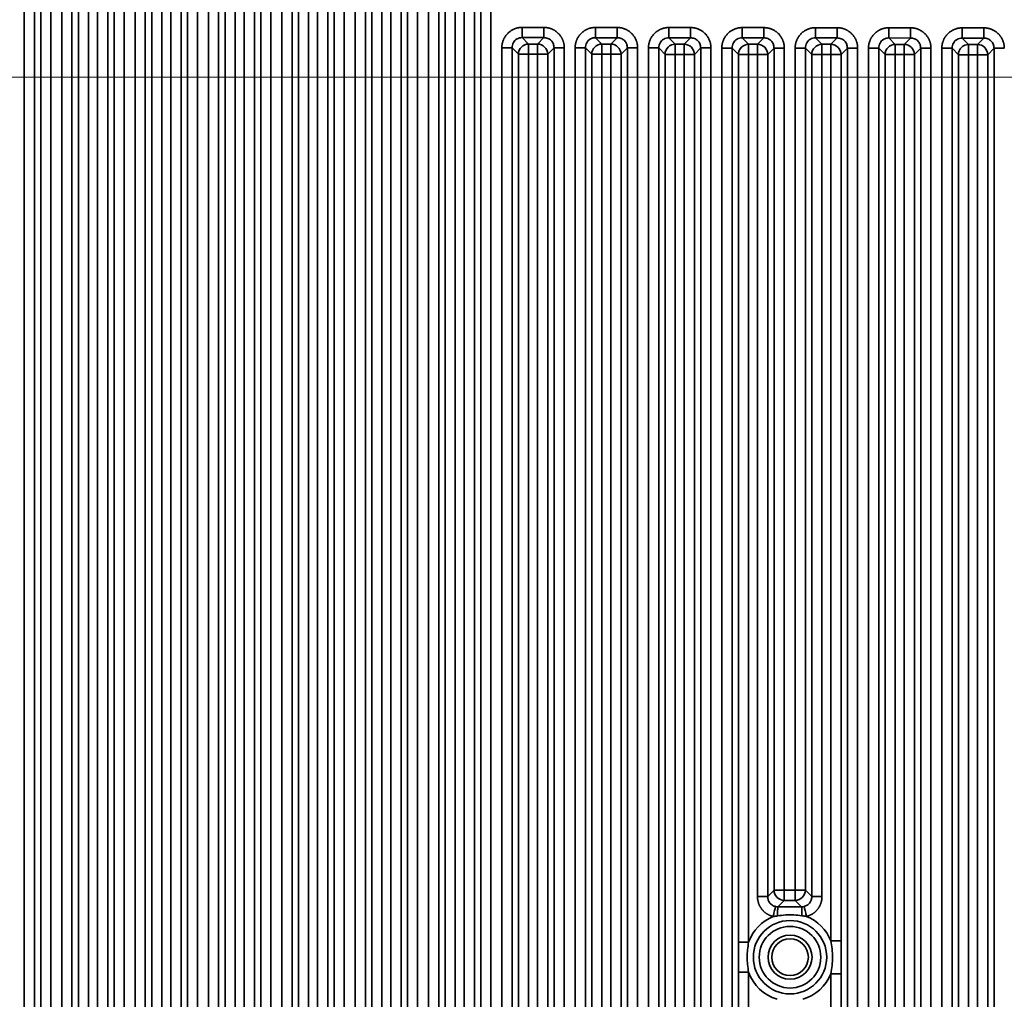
# Model space of a CAD drawing. Header units: millimetres. Extents: x 31 to 1647, y 187 to 975.
# Tile 92 of 151: x 1266 to 1333, y 567 to 634. Entities that reach past the tile are written whole.
import ezdxf

# ---------------------------------------------------------------- set-up
doc = ezdxf.new("R2010")
doc.units = ezdxf.units.MM
doc.layers.add('1', color=7, linetype='Continuous', true_color=0xffffff)
doc.styles.add('kanji2', font='simplex.shx', dxfattribs={"bigfont": 'bigfont.shx'})
doc.dimstyles.get("Standard").update_dxf_attribs({"dimtxt": 0.18, "dimasz": 0.18, "dimexe": 0.18, "dimexo": 0.0625, "dimgap": 0.09, "dimtad": 0, "dimtih": 1, "dimtoh": 1, "dimdec": 4, "dimzin": 0, "dimdsep": 46, "dimtxsty": 'Standard', "dimcen": 0.09, "dimadec": 0, "dimazin": 0, "dimtfac": 1, "dimtdec": 4, "dimtofl": 0, "dimtmove": 0, "dimatfit": 3, "dimfxl": 1, "dimtolj": 1, "dimtzin": 0, "dimarcsym": 0})

# ---------------------------------------------------------------- blocks, each defined once
blk = doc.blocks.new('_U5')
at = {"layer": '1', "color": 146, "lineweight": 13}
for p, q in [((1501.572678, 629.784801), (982.792589, 629.784801)), ((984.792589, 629.784801), (983.988741, 626.784798)), ((984.792589, 489.784801), (984.792589, 629.784801)), ((984.792589, 629.784801), (985.596437, 626.784804)), ((984.792589, 489.784801), (983.988741, 492.784798)), ((984.792589, 489.784801), (985.596437, 492.784804)), ((1501.572678, 489.784801), (982.792589, 489.784801))]:
    blk.add_line(p, q, dxfattribs=at)
at = {"layer": '1', "color": 146, "linetype": 'Continuous', "lineweight": 13, "insert": (985.320097, 556.057592), "char_height": 3, "attachment_point": 7, "rotation": 90, "line_spacing_factor": 0.63253, "style": 'kanji2'}
blk.add_mtext('\\W0.8720;140', dxfattribs=at)
blk = doc.blocks.new('_Open')
at = {"color": 0, "linetype": 'ByBlock', "lineweight": -2}
for p, q in [((-1, 0.166667), (0, 0)), ((-1, -0.166667), (0, 0)), ((0, 0), (-1, 0))]:
    blk.add_line(p, q, dxfattribs=at)
blk = doc.blocks.new('_U13')
at = {"layer": '1', "color": 146, "lineweight": 13}
for p, q in [((1160.14034, 489.863674), (1160.14034, 794.404317)), ((1501.572678, 489.784801), (1501.572678, 794.404317)), ((1160.14034, 792.404317), (1163.140337, 793.208165)), ((1501.572678, 792.404317), (1498.572675, 793.208165)), ((1160.14034, 792.404317), (1501.572678, 792.404317)), ((1160.14034, 792.404317), (1163.140342, 791.600469)), ((1501.572678, 792.404317), (1498.572681, 791.600469))]:
    blk.add_line(p, q, dxfattribs=at)
at = {"layer": '1', "color": 146, "linetype": 'Continuous', "lineweight": 13, "insert": (1324.478493, 792.170809), "char_height": 3, "attachment_point": 7, "line_spacing_factor": 0.63253, "style": 'kanji2'}
blk.add_mtext('\\W0.9183;341.4', dxfattribs=at)
blk = doc.blocks.new('_U14')
at = {"layer": '1', "color": 146, "lineweight": 13}
for p, q in [((1042.396509, 415.784238), (1042.396509, 818.404317)), ((1619.316509, 415.784238), (1619.316509, 818.404317)), ((1042.396509, 816.404317), (1045.396506, 817.208165)), ((1619.316509, 816.404317), (1616.316506, 817.208165)), ((1042.396509, 816.404317), (1619.316509, 816.404317)), ((1042.396509, 816.404317), (1045.396512, 815.600469)), ((1619.316509, 816.404317), (1616.316512, 815.600469))]:
    blk.add_line(p, q, dxfattribs=at)
at = {"layer": '1', "color": 146, "linetype": 'Continuous', "lineweight": 13, "insert": (1324.478493, 816.170809), "char_height": 3, "attachment_point": 7, "line_spacing_factor": 0.63253, "style": 'kanji2'}
blk.add_mtext('\\W0.9303;576.9', dxfattribs=at)
blk = doc.blocks.new('_U28')
at = {"layer": '1', "color": 146, "lineweight": 13}
for p, q in [((1619.316509, 703.864238), (966.892589, 703.864238)), ((968.892589, 703.864238), (968.088741, 700.864235)), ((968.892589, 703.864238), (968.892589, 415.784238)), ((968.892589, 703.864238), (969.696437, 700.864241)), ((968.892589, 415.784238), (968.088741, 418.784235)), ((968.892589, 415.784238), (969.696437, 418.784241)), ((1619.316509, 415.784238), (966.892589, 415.784238))]:
    blk.add_line(p, q, dxfattribs=at)
at = {"layer": '1', "color": 146, "linetype": 'Continuous', "lineweight": 13, "insert": (969.420097, 553.422222), "char_height": 3, "attachment_point": 7, "rotation": 90, "line_spacing_factor": 0.63253, "style": 'kanji2'}
blk.add_mtext('\\W0.9631;288.1', dxfattribs=at)

msp = doc.modelspace()

# ---------------------------------------------------------------- linework, layer by layer
at = {"layer": '1', "color": 18, "linetype": 'Continuous', "lineweight": 35}
for p, q in [((1266.1587, 447.0221), (1266.1587, 725.1014)), ((1266.8548, 725.1014), (1266.8548, 447.0221)), ((1267.2906, 446.5863), (1267.2906, 725.5372)), ((1267.9868, 725.5372), (1267.9868, 446.5863)), ((1268.7262, 446.5863), (1268.7262, 725.5372)), ((1269.4224, 725.5372), (1269.4224, 446.5863)), ((1269.8582, 447.0221), (1269.8582, 725.1014)), ((1270.5544, 725.1014), (1270.5544, 447.0221)), ((1271.1587, 447.0221), (1271.1587, 725.1014)), ((1271.8548, 725.1014), (1271.8548, 447.0221)), ((1272.2906, 446.5863), (1272.2906, 725.5372)), ((1272.9868, 725.5372), (1272.9868, 446.5863)), ((1273.7262, 446.5863), (1273.7262, 688.6622)), ((1274.4224, 688.6622), (1274.4224, 446.5863)), ((1274.8582, 447.0221), (1274.8582, 688.2264)), ((1275.5544, 688.2264), (1275.5544, 447.0221)), ((1276.1587, 447.0221), (1276.1587, 688.2264)), ((1276.8548, 688.2264), (1276.8548, 447.0221)), ((1277.2906, 446.5863), (1277.2906, 688.6622)), ((1277.9868, 688.6622), (1277.9868, 446.5863)), ((1278.7262, 446.5863), (1278.7262, 688.6622)), ((1279.4224, 688.6622), (1279.4224, 446.5863)), ((1279.8582, 447.0221), (1279.8582, 688.2264)), ((1280.5544, 688.2264), (1280.5544, 447.0221)), ((1281.1587, 447.0221), (1281.1587, 688.2264)), ((1281.8548, 688.2264), (1281.8548, 447.0221)), ((1282.2906, 446.5863), (1282.2906, 688.6622)), ((1282.9868, 688.6622), (1282.9868, 446.5863)), ((1283.7262, 446.5863), (1283.7262, 688.6622)), ((1284.4224, 688.6622), (1284.4224, 446.5863)), ((1284.8582, 447.0221), (1284.8582, 688.2264)), ((1285.5544, 688.2264), (1285.5544, 447.0221)), ((1286.1587, 447.0221), (1286.1587, 688.2264)), ((1286.8548, 688.2264), (1286.8548, 447.0221)), ((1287.2906, 446.5863), (1287.2906, 688.6622)), ((1287.9868, 688.6622), (1287.9868, 446.5863)), ((1288.7262, 446.5863), (1288.7262, 688.6622)), ((1289.4224, 688.6622), (1289.4224, 446.5863)), ((1289.8582, 447.0221), (1289.8582, 688.2264)), ((1290.5544, 688.2264), (1290.5544, 447.0221)), ((1291.1587, 447.0221), (1291.1587, 688.2264)), ((1291.8548, 688.2264), (1291.8548, 447.0221)), ((1292.2906, 446.5863), (1292.2906, 688.6622)), ((1292.9868, 688.6622), (1292.9868, 446.5863)), ((1293.7262, 446.5863), (1293.7262, 688.6622)), ((1294.4224, 688.6622), (1294.4224, 446.5863)), ((1294.8582, 447.0221), (1294.8582, 688.2264)), ((1295.5544, 688.2264), (1295.5544, 447.0221)), ((1296.1587, 447.0221), (1296.1587, 688.2264)), ((1296.8548, 688.2264), (1296.8548, 447.0221)), ((1297.2906, 446.5863), (1297.2906, 688.6622)), ((1297.9868, 688.6622), (1297.9868, 446.5863)), ((1300.12, 633.1865), (1301.5959, 633.185)), ((1305.12, 633.1813), (1306.5959, 633.1798)), ((1310.12, 633.1761), (1311.5959, 633.1746)), ((1315.12, 633.1709), (1316.5959, 633.1694)), ((1320.12, 633.1657), (1321.5959, 633.1642)), ((1325.12, 633.1605), (1326.5959, 633.159)), ((1330.12, 633.1553), (1331.5959, 633.1538)), ((1300.1193, 632.4904), (1300.5551, 632.0541)), ((1301.5952, 632.4888), (1300.1193, 632.4904)), ((1301.1594, 632.0535), (1301.5952, 632.4888)), ((1305.1193, 632.4852), (1305.5551, 632.0489)), ((1306.5952, 632.4836), (1305.1193, 632.4852)), ((1306.1594, 632.0483), (1306.5952, 632.4836)), ((1310.1193, 632.48), (1310.5551, 632.0437)), ((1311.5952, 632.4784), (1310.1193, 632.48)), ((1311.1594, 632.0431), (1311.5952, 632.4784)), ((1315.1193, 632.4748), (1315.5551, 632.0385)), ((1316.5952, 632.4732), (1315.1193, 632.4748)), ((1316.1594, 632.0379), (1316.5952, 632.4732)), ((1320.1193, 632.4696), (1320.5551, 632.0333)), ((1321.5952, 632.468), (1320.1193, 632.4696)), ((1321.1594, 632.0327), (1321.5952, 632.468)), ((1325.1193, 632.4644), (1325.5551, 632.0281)), ((1326.5952, 632.4628), (1325.1193, 632.4644)), ((1326.1594, 632.0275), (1326.5952, 632.4628)), ((1330.1193, 632.4592), (1330.5551, 632.0229)), ((1331.5952, 632.4576), (1330.1193, 632.4592)), ((1331.1594, 632.0223), (1331.5952, 632.4576)), ((1298.7262, 446.5863), (1298.7262, 631.7942)), ((1299.8582, 631.3579), (1299.4224, 631.7942)), ((1299.4224, 631.7942), (1299.4224, 446.5863)), ((1300.5551, 632.0541), (1300.5544, 631.3579)), ((1300.5551, 632.0541), (1301.1594, 632.0535)), ((1301.1594, 632.0535), (1301.1587, 631.3573)), ((1302.2906, 631.7927), (1301.8548, 631.3573)), ((1302.2906, 446.5863), (1302.2906, 631.7927)), ((1302.9868, 631.7927), (1302.9868, 446.5863)), ((1303.7262, 446.5863), (1303.7262, 631.789)), ((1304.8582, 631.3527), (1304.4224, 631.789)), ((1304.4224, 631.789), (1304.4224, 446.5863)), ((1305.5551, 632.0489), (1305.5544, 631.3527)), ((1305.5551, 632.0489), (1306.1594, 632.0483)), ((1306.1594, 632.0483), (1306.1587, 631.3521)), ((1307.2906, 631.7875), (1306.8548, 631.3521)), ((1307.2906, 446.5863), (1307.2906, 631.7875)), ((1307.9868, 631.7875), (1307.9868, 446.5863)), ((1308.7262, 446.5863), (1308.7262, 631.7838)), ((1309.8582, 631.3475), (1309.4224, 631.7838)), ((1309.4224, 631.7838), (1309.4224, 446.5863)), ((1310.5551, 632.0437), (1310.5544, 631.3475)), ((1310.5551, 632.0437), (1311.1594, 632.0431)), ((1311.1594, 632.0431), (1311.1587, 631.3469)), ((1312.2906, 631.7823), (1311.8548, 631.3469)), ((1312.2906, 446.5863), (1312.2906, 631.7823)), ((1312.9868, 631.7823), (1312.9868, 446.5863)), ((1313.7262, 446.5863), (1313.7262, 631.7786)), ((1314.8582, 631.3423), (1314.4224, 631.7786)), ((1314.4224, 631.7786), (1314.4224, 446.5863)), ((1315.5544, 631.3423), (1315.5551, 632.0385)), ((1315.5551, 632.0385), (1316.1594, 632.0379)), ((1316.1587, 631.3417), (1316.1594, 632.0379)), ((1317.2906, 631.7771), (1316.8548, 631.3417)), ((1317.2906, 574.3895), (1317.2906, 631.7771)), ((1317.9868, 631.7771), (1317.9868, 574.3895)), ((1318.7262, 574.3895), (1318.7262, 631.7734)), ((1319.8582, 631.3371), (1319.4224, 631.7734)), ((1319.4224, 631.7734), (1319.4224, 574.3895)), ((1320.5551, 632.0333), (1320.5544, 631.3371)), ((1320.5551, 632.0333), (1321.1594, 632.0327)), ((1321.1594, 632.0327), (1321.1587, 631.3365)), ((1322.2906, 631.7719), (1321.8548, 631.3365)), ((1322.2906, 446.5863), (1322.2906, 631.7719)), ((1322.9868, 631.7719), (1322.9868, 446.5863)), ((1323.7262, 446.5863), (1323.7262, 631.7682)), ((1324.8582, 631.3319), (1324.4224, 631.7682)), ((1324.4224, 631.7682), (1324.4224, 446.5863)), ((1325.5551, 632.0281), (1325.5544, 631.3319)), ((1325.5551, 632.0281), (1326.1594, 632.0275)), ((1326.1594, 632.0275), (1326.1587, 631.3313)), ((1327.2906, 631.7667), (1326.8548, 631.3313)), ((1327.2906, 446.5863), (1327.2906, 631.7667)), ((1327.9868, 631.7667), (1327.9868, 446.5863)), ((1328.7262, 446.5863), (1328.7262, 631.763)), ((1329.8582, 631.3267), (1329.4224, 631.763)), ((1329.4224, 631.763), (1329.4224, 446.5863)), ((1330.5551, 632.0229), (1330.5544, 631.3267)), ((1330.5551, 632.0229), (1331.1594, 632.0223)), ((1331.1594, 632.0223), (1331.1587, 631.3261)), ((1332.2906, 631.7615), (1331.8548, 631.3261)), ((1332.2906, 446.5863), (1332.2906, 631.7615)), ((1300.5544, 631.3579), (1299.8582, 631.3579)), ((1299.8582, 447.0221), (1299.8582, 631.3579)), ((1300.5544, 631.3579), (1300.5544, 447.0221)), ((1301.1587, 631.3573), (1300.5544, 631.3579)), ((1301.1587, 447.0221), (1301.1587, 631.3573)), ((1301.8548, 631.3573), (1301.1587, 631.3573)), ((1301.8548, 631.3573), (1301.8548, 447.0221)), ((1305.5544, 631.3527), (1304.8582, 631.3527)), ((1304.8582, 447.0221), (1304.8582, 631.3527)), ((1305.5544, 631.3527), (1305.5544, 447.0221)), ((1306.1587, 631.3521), (1305.5544, 631.3527)), ((1306.1587, 447.0221), (1306.1587, 631.3521)), ((1306.8548, 631.3521), (1306.1587, 631.3521)), ((1306.8548, 631.3521), (1306.8548, 447.0221)), ((1310.5544, 631.3475), (1309.8582, 631.3475)), ((1309.8582, 447.0221), (1309.8582, 631.3475)), ((1310.5544, 631.3475), (1310.5544, 447.0221)), ((1311.1587, 631.3469), (1310.5544, 631.3475)), ((1311.8548, 631.3469), (1311.1587, 631.3469)), ((1311.1587, 447.0221), (1311.1587, 631.3469)), ((1311.8548, 631.3469), (1311.8548, 447.0221)), ((1315.5544, 631.3423), (1314.8582, 631.3423)), ((1314.8582, 570.8418), (1314.8582, 631.3423)), ((1316.1587, 631.3417), (1315.5544, 631.3423)), ((1315.5544, 631.3423), (1315.5544, 570.8418)), ((1316.1587, 631.3417), (1316.8548, 631.3417)), ((1316.1587, 573.9537), (1316.1587, 631.3417)), ((1316.8548, 631.3417), (1316.8548, 573.9537)), ((1319.8582, 631.3371), (1320.5544, 631.3371)), ((1319.8582, 573.9537), (1319.8582, 631.3371)), ((1321.1587, 631.3365), (1320.5544, 631.3371)), ((1320.5544, 631.3371), (1320.5544, 573.9537)), ((1321.8548, 631.3365), (1321.1587, 631.3365)), ((1321.1587, 570.9466), (1321.1587, 631.3365)), ((1321.8548, 631.3365), (1321.8548, 570.9466)), ((1325.5544, 631.3319), (1324.8582, 631.3319)), ((1324.8582, 447.0221), (1324.8582, 631.3319)), ((1325.5544, 631.3319), (1325.5544, 447.0221)), ((1326.1587, 631.3313), (1325.5544, 631.3319)), ((1326.8548, 631.3313), (1326.1587, 631.3313)), ((1326.1587, 447.0221), (1326.1587, 631.3313)), ((1326.8548, 631.3313), (1326.8548, 447.0221)), ((1330.5544, 631.3267), (1329.8582, 631.3267)), ((1329.8582, 447.0221), (1329.8582, 631.3267)), ((1330.5544, 631.3267), (1330.5544, 447.0221)), ((1331.1587, 631.3261), (1330.5544, 631.3267)), ((1331.1587, 447.0221), (1331.1587, 631.3261)), ((1331.8548, 631.3261), (1331.1587, 631.3261)), ((1331.8548, 631.3261), (1331.8548, 447.0221)), ((1316.8548, 573.9537), (1317.2906, 574.3895)), ((1317.9868, 574.3895), (1317.2906, 574.3895)), ((1317.9868, 574.3895), (1317.9868, 573.6934)), ((1317.9868, 574.3895), (1318.7262, 574.3895)), ((1318.7262, 573.6934), (1318.7262, 574.3895)), ((1319.4224, 574.3895), (1318.7262, 574.3895)), ((1319.4224, 574.3895), (1319.8582, 573.9537)), ((1317.9868, 573.6934), (1317.5501, 573.2567)), ((1318.7262, 573.6934), (1317.9868, 573.6934)), ((1319.1631, 573.2565), (1318.7262, 573.6934)), ((1314.8582, 447.0221), (1314.8582, 568.8067)), ((1315.5544, 568.8067), (1315.5544, 447.0221)), ((1321.1587, 447.0221), (1321.1587, 568.7019)), ((1321.8548, 568.7019), (1321.8548, 447.0221))]:
    msp.add_line(p, q, dxfattribs=at)
for radius in [2.5, 2.1, 1.5, 1.25]:
    msp.add_circle((1318.3765, 569.8242), radius, dxfattribs=at)
for start, end in [(112.402033, 160.172504), (21.96925, 67.904912), (199.827496, 252.952735), (286.933703, 338.03075)]:
    msp.add_arc((1318.3765, 569.8242), 3, start, end, dxfattribs=at)
for centre, major_axis, ratio, start_param, end_param in [((1300.5544, 631.3579), (0.4952, 0.4947), 0.989122, 0.790347, 2.3512456), ((1301.1587, 631.3573), (0.4947, -0.4952), 0.989144, 0.7913757, 2.3502169), ((1305.5544, 631.3527), (0.4952, 0.4947), 0.989122, 0.790347, 2.3512456), ((1306.1587, 631.3521), (0.4947, -0.4952), 0.989144, 0.7913757, 2.3502169), ((1310.5544, 631.3475), (0.4952, 0.4947), 0.989122, 0.790347, 2.3512456), ((1311.1587, 631.3469), (0.4947, -0.4952), 0.989144, 0.7913757, 2.3502169), ((1315.5544, 631.3423), (0.4952, 0.4947), 0.989122, 0.790347, 2.3512456), ((1316.1587, 631.3417), (0.4947, -0.4952), 0.989144, 0.7913757, 2.3502169), ((1320.5544, 631.3371), (0.4952, 0.4947), 0.989122, 0.790347, 2.3512456), ((1321.1587, 631.3365), (0.4947, -0.4952), 0.989144, 0.7913757, 2.3502169), ((1325.5544, 631.3319), (0.4952, 0.4947), 0.989122, 0.790347, 2.3512456), ((1326.1587, 631.3313), (0.4947, -0.4952), 0.989144, 0.7913757, 2.3502169), ((1330.5544, 631.3267), (0.4952, 0.4947), 0.989122, 0.790347, 2.3512456), ((1331.1587, 631.3261), (0.4947, -0.4952), 0.989144, 0.7913757, 2.3502169), ((1317.9868, 574.3895), (0.495, -0.495), 0.989133, 3.932454, 5.4923239), ((1318.7262, 574.3895), (0.495, 0.495), 0.989133, 3.932454, 5.4923239)]:
    msp.add_ellipse(centre, major_axis=major_axis, ratio=ratio, start_param=start_param, end_param=end_param, dxfattribs=at)
for points, degree in [([(1298.7262, 631.7942), (1298.7262, 632.0721), (1298.9376, 632.5841), (1299.3289, 632.9754), (1299.8415, 633.1868), (1300.12, 633.1865)], 2), ([(1301.5959, 633.185), (1301.8734, 633.1847), (1302.3847, 632.9734), (1302.7754, 632.5826), (1302.9868, 632.0708), (1302.9868, 631.7927)], 2), ([(1303.7262, 631.789), (1303.7262, 632.0669), (1303.9376, 632.5789), (1304.3289, 632.9702), (1304.8415, 633.1816), (1305.12, 633.1813)], 2), ([(1306.5959, 633.1798), (1306.8734, 633.1795), (1307.3847, 632.9682), (1307.7754, 632.5774), (1307.9868, 632.0656), (1307.9868, 631.7875)], 2), ([(1308.7262, 631.7838), (1308.7262, 632.0617), (1308.9376, 632.5737), (1309.3289, 632.965), (1309.8415, 633.1764), (1310.12, 633.1761)], 2), ([(1311.5959, 633.1746), (1311.8734, 633.1743), (1312.3847, 632.963), (1312.7754, 632.5722), (1312.9868, 632.0604), (1312.9868, 631.7823)], 2), ([(1313.7262, 631.7786), (1313.7262, 632.0565), (1313.9376, 632.5685), (1314.3289, 632.9598), (1314.8415, 633.1712), (1315.12, 633.1709)], 2), ([(1316.5959, 633.1694), (1316.8734, 633.1691), (1317.3847, 632.9578), (1317.7754, 632.567), (1317.9868, 632.0552), (1317.9868, 631.7771)], 2), ([(1318.7262, 631.7734), (1318.7262, 632.0513), (1318.9376, 632.5633), (1319.3289, 632.9546), (1319.8415, 633.166), (1320.12, 633.1657)], 2), ([(1321.5959, 633.1642), (1321.8734, 633.1639), (1322.3847, 632.9526), (1322.7754, 632.5618), (1322.9868, 632.05), (1322.9868, 631.7719)], 2), ([(1323.7262, 631.7682), (1323.7262, 632.0461), (1323.9376, 632.5581), (1324.3289, 632.9494), (1324.8415, 633.1608), (1325.12, 633.1605)], 2), ([(1326.5959, 633.159), (1326.8734, 633.1587), (1327.3847, 632.9474), (1327.7754, 632.5566), (1327.9868, 632.0448), (1327.9868, 631.7667)], 2), ([(1328.7262, 631.763), (1328.7262, 632.0409), (1328.9376, 632.5529), (1329.3289, 632.9442), (1329.8415, 633.1556), (1330.12, 633.1553)], 2), ([(1331.5959, 633.1538), (1331.8734, 633.1535), (1332.3847, 632.9422), (1332.7754, 632.5514), (1332.9868, 632.0396), (1332.9868, 631.7615)], 2), ([(1317.2332, 572.5978), (1317.0036, 572.6512), (1316.606, 572.9026), (1316.3136, 573.2713), (1316.1587, 573.7169), (1316.1587, 573.9537)], 2), ([(1320.5544, 573.9537), (1320.5544, 573.7208), (1320.4042, 573.2811), (1320.1195, 572.9147), (1319.7307, 572.6609), (1319.5049, 572.6039)], 2), ([(1317.3907, 573.2742), (1317.4429, 573.2624), (1317.4965, 573.2565), (1317.55, 573.2567)], 3), ([(1319.1632, 573.2565), (1319.2211, 573.2564), (1319.2789, 573.2634), (1319.3351, 573.2772)], 3), ([(1314.8582, 568.8067), (1314.8582, 568.9763), (1314.8596, 569.6543), (1314.8596, 569.9935), (1314.8582, 570.6722), (1314.8582, 570.8418)], 2), ([(1321.1587, 568.7019), (1321.2196, 569.076), (1321.3413, 569.8242), (1321.2196, 570.5725), (1321.1587, 570.9466)], 3)]:
    msp.add_open_spline(points, degree=degree, dxfattribs=at)
for points, degree, knots in [([(1300.12, 633.1865), (1300.12, 633.1438), (1300.1199, 633.101), (1300.1198, 633.0169), (1300.1198, 632.9756), (1300.1197, 632.8957), (1300.1197, 632.8572), (1300.1196, 632.7843), (1300.1196, 632.7499), (1300.1195, 632.6864), (1300.1195, 632.6572), (1300.1194, 632.6051), (1300.1194, 632.5822), (1300.1193, 632.5434), (1300.1193, 632.5275), (1300.1193, 632.5032), (1300.1193, 632.4948), (1300.1193, 632.4904)], 3, [0, 0, 0, 0, 0.125, 0.125, 0.25, 0.25, 0.375, 0.375, 0.5, 0.5, 0.625, 0.625, 0.75, 0.75, 0.875, 0.875, 1, 1, 1, 1]), ([(1301.5959, 633.185), (1301.5959, 633.1423), (1301.5958, 633.0995), (1301.5957, 633.0154), (1301.5956, 632.9741), (1301.5954, 632.8943), (1301.5953, 632.8558), (1301.5951, 632.7829), (1301.5951, 632.7485), (1301.5949, 632.685), (1301.5949, 632.6559), (1301.5948, 632.604), (1301.5948, 632.5811), (1301.5948, 632.5424), (1301.5948, 632.5266), (1301.5949, 632.5026), (1301.5951, 632.4943), (1301.5952, 632.49)], 3, [0, 0, 0, 0, 0.125, 0.125, 0.25, 0.25, 0.375, 0.375, 0.5, 0.5, 0.625, 0.625, 0.75, 0.75, 0.875, 0.875, 1, 1, 1, 1]), ([(1305.12, 633.1813), (1305.12, 633.1386), (1305.1199, 633.0958), (1305.1198, 633.0117), (1305.1198, 632.9704), (1305.1197, 632.8905), (1305.1197, 632.852), (1305.1196, 632.7791), (1305.1196, 632.7447), (1305.1195, 632.6812), (1305.1195, 632.652), (1305.1194, 632.5999), (1305.1194, 632.577), (1305.1193, 632.5382), (1305.1193, 632.5223), (1305.1193, 632.498), (1305.1193, 632.4896), (1305.1193, 632.4852)], 3, [0, 0, 0, 0, 0.125, 0.125, 0.25, 0.25, 0.375, 0.375, 0.5, 0.5, 0.625, 0.625, 0.75, 0.75, 0.875, 0.875, 1, 1, 1, 1]), ([(1306.5959, 633.1798), (1306.5959, 633.1371), (1306.5958, 633.0943), (1306.5957, 633.0102), (1306.5956, 632.9689), (1306.5954, 632.8891), (1306.5953, 632.8506), (1306.5951, 632.7777), (1306.5951, 632.7433), (1306.5949, 632.6798), (1306.5949, 632.6507), (1306.5948, 632.5988), (1306.5948, 632.5759), (1306.5948, 632.5372), (1306.5948, 632.5214), (1306.5949, 632.4974), (1306.5951, 632.4891), (1306.5952, 632.4848)], 3, [0, 0, 0, 0, 0.125, 0.125, 0.25, 0.25, 0.375, 0.375, 0.5, 0.5, 0.625, 0.625, 0.75, 0.75, 0.875, 0.875, 1, 1, 1, 1]), ([(1310.12, 633.1761), (1310.12, 633.1334), (1310.1199, 633.0906), (1310.1198, 633.0065), (1310.1198, 632.9652), (1310.1197, 632.8853), (1310.1197, 632.8468), (1310.1196, 632.7739), (1310.1196, 632.7395), (1310.1195, 632.676), (1310.1195, 632.6468), (1310.1194, 632.5947), (1310.1194, 632.5718), (1310.1193, 632.533), (1310.1193, 632.5171), (1310.1193, 632.4928), (1310.1193, 632.4844), (1310.1193, 632.48)], 3, [0, 0, 0, 0, 0.125, 0.125, 0.25, 0.25, 0.375, 0.375, 0.5, 0.5, 0.625, 0.625, 0.75, 0.75, 0.875, 0.875, 1, 1, 1, 1]), ([(1311.5959, 633.1746), (1311.5959, 633.1319), (1311.5958, 633.0891), (1311.5957, 633.005), (1311.5956, 632.9637), (1311.5954, 632.8839), (1311.5953, 632.8454), (1311.5951, 632.7725), (1311.5951, 632.7381), (1311.5949, 632.6746), (1311.5949, 632.6455), (1311.5948, 632.5936), (1311.5948, 632.5707), (1311.5948, 632.532), (1311.5948, 632.5162), (1311.5949, 632.4922), (1311.5951, 632.4839), (1311.5952, 632.4796)], 3, [0, 0, 0, 0, 0.125, 0.125, 0.25, 0.25, 0.375, 0.375, 0.5, 0.5, 0.625, 0.625, 0.75, 0.75, 0.875, 0.875, 1, 1, 1, 1]), ([(1315.12, 633.1709), (1315.12, 633.1282), (1315.1199, 633.0854), (1315.1198, 633.0013), (1315.1198, 632.96), (1315.1197, 632.8801), (1315.1197, 632.8416), (1315.1196, 632.7687), (1315.1196, 632.7343), (1315.1195, 632.6708), (1315.1195, 632.6416), (1315.1194, 632.5895), (1315.1194, 632.5666), (1315.1193, 632.5278), (1315.1193, 632.5119), (1315.1193, 632.4876), (1315.1193, 632.4792), (1315.1193, 632.4748)], 3, [0, 0, 0, 0, 0.125, 0.125, 0.25, 0.25, 0.375, 0.375, 0.5, 0.5, 0.625, 0.625, 0.75, 0.75, 0.875, 0.875, 1, 1, 1, 1]), ([(1316.5959, 633.1694), (1316.5959, 633.1267), (1316.5958, 633.0839), (1316.5957, 632.9998), (1316.5956, 632.9585), (1316.5954, 632.8787), (1316.5953, 632.8402), (1316.5951, 632.7673), (1316.5951, 632.7329), (1316.5949, 632.6694), (1316.5949, 632.6403), (1316.5948, 632.5884), (1316.5948, 632.5655), (1316.5948, 632.5268), (1316.5948, 632.511), (1316.5949, 632.487), (1316.5951, 632.4787), (1316.5952, 632.4744)], 3, [0, 0, 0, 0, 0.125, 0.125, 0.25, 0.25, 0.375, 0.375, 0.5, 0.5, 0.625, 0.625, 0.75, 0.75, 0.875, 0.875, 1, 1, 1, 1]), ([(1320.1193, 632.4707), (1320.1194, 632.475), (1320.1195, 632.4833), (1320.1197, 632.5074), (1320.1198, 632.5232), (1320.1199, 632.5618), (1320.1199, 632.5847), (1320.12, 632.6366), (1320.12, 632.6658), (1320.12, 632.7293), (1320.1199, 632.7636), (1320.1199, 632.8365), (1320.1199, 632.875), (1320.1199, 632.9549), (1320.1199, 632.9962), (1320.1199, 633.0802), (1320.12, 633.123), (1320.12, 633.1657)], 3, [0, 0, 0, 0, 0.125, 0.125, 0.25, 0.25, 0.375, 0.375, 0.5, 0.5, 0.625, 0.625, 0.75, 0.75, 0.875, 0.875, 1, 1, 1, 1]), ([(1321.5952, 632.468), (1321.5952, 632.4725), (1321.5952, 632.4809), (1321.5952, 632.5052), (1321.5952, 632.5211), (1321.5953, 632.5599), (1321.5953, 632.5828), (1321.5954, 632.6349), (1321.5954, 632.664), (1321.5955, 632.7276), (1321.5955, 632.762), (1321.5956, 632.8349), (1321.5956, 632.8734), (1321.5957, 632.9533), (1321.5957, 632.9946), (1321.5958, 633.0787), (1321.5959, 633.1214), (1321.5959, 633.1642)], 3, [0, 0, 0, 0, 0.125, 0.125, 0.25, 0.25, 0.375, 0.375, 0.5, 0.5, 0.625, 0.625, 0.75, 0.75, 0.875, 0.875, 1, 1, 1, 1]), ([(1325.12, 633.1605), (1325.12, 633.1178), (1325.1199, 633.075), (1325.1198, 632.9909), (1325.1198, 632.9496), (1325.1197, 632.8697), (1325.1197, 632.8312), (1325.1196, 632.7583), (1325.1196, 632.7239), (1325.1195, 632.6604), (1325.1195, 632.6312), (1325.1194, 632.5791), (1325.1194, 632.5562), (1325.1193, 632.5174), (1325.1193, 632.5015), (1325.1193, 632.4772), (1325.1193, 632.4688), (1325.1193, 632.4644)], 3, [0, 0, 0, 0, 0.125, 0.125, 0.25, 0.25, 0.375, 0.375, 0.5, 0.5, 0.625, 0.625, 0.75, 0.75, 0.875, 0.875, 1, 1, 1, 1]), ([(1326.5959, 633.159), (1326.5959, 633.1163), (1326.5958, 633.0735), (1326.5957, 632.9894), (1326.5956, 632.9481), (1326.5954, 632.8683), (1326.5953, 632.8298), (1326.5951, 632.7569), (1326.5951, 632.7225), (1326.5949, 632.659), (1326.5949, 632.6299), (1326.5948, 632.578), (1326.5948, 632.5551), (1326.5948, 632.5164), (1326.5948, 632.5006), (1326.5949, 632.4766), (1326.5951, 632.4683), (1326.5952, 632.464)], 3, [0, 0, 0, 0, 0.125, 0.125, 0.25, 0.25, 0.375, 0.375, 0.5, 0.5, 0.625, 0.625, 0.75, 0.75, 0.875, 0.875, 1, 1, 1, 1]), ([(1330.12, 633.1553), (1330.12, 633.1126), (1330.1199, 633.0698), (1330.1198, 632.9857), (1330.1198, 632.9444), (1330.1197, 632.8645), (1330.1197, 632.826), (1330.1196, 632.7531), (1330.1196, 632.7187), (1330.1195, 632.6552), (1330.1195, 632.626), (1330.1194, 632.5739), (1330.1194, 632.551), (1330.1193, 632.5122), (1330.1193, 632.4963), (1330.1193, 632.472), (1330.1193, 632.4636), (1330.1193, 632.4592)], 3, [0, 0, 0, 0, 0.125, 0.125, 0.25, 0.25, 0.375, 0.375, 0.5, 0.5, 0.625, 0.625, 0.75, 0.75, 0.875, 0.875, 1, 1, 1, 1]), ([(1331.5959, 633.1538), (1331.5959, 633.1111), (1331.5958, 633.0683), (1331.5957, 632.9842), (1331.5956, 632.9429), (1331.5954, 632.8631), (1331.5953, 632.8246), (1331.5951, 632.7517), (1331.5951, 632.7173), (1331.5949, 632.6538), (1331.5949, 632.6247), (1331.5948, 632.5728), (1331.5948, 632.5499), (1331.5948, 632.5112), (1331.5948, 632.4954), (1331.5949, 632.4714), (1331.5951, 632.4631), (1331.5952, 632.4588)], 3, [0, 0, 0, 0, 0.125, 0.125, 0.25, 0.25, 0.375, 0.375, 0.5, 0.5, 0.625, 0.625, 0.75, 0.75, 0.875, 0.875, 1, 1, 1, 1]), ([(1300.1193, 632.4904), (1300.119, 632.4904), (1299.9985, 632.4917), (1299.7543, 632.43), (1299.4747, 632.1609), (1299.4399, 631.9169), (1299.4224, 631.7942)], 3, [0, 0, 0, 0, 0.0006839, 0.3342665, 0.6651819, 1, 1, 1, 1]), ([(1302.2906, 631.7927), (1302.2812, 631.8847), (1302.2624, 632.0677), (1302.1022, 632.2998), (1301.8702, 632.4603), (1301.6872, 632.4793), (1301.5952, 632.4888)], 3, [0, 0, 0, 0, 0.2513586, 0.5, 0.7486414, 1, 1, 1, 1]), ([(1305.1193, 632.4852), (1305.119, 632.4852), (1304.9985, 632.4865), (1304.7543, 632.4248), (1304.4747, 632.1557), (1304.4399, 631.9117), (1304.4224, 631.789)], 3, [0, 0, 0, 0, 0.0006839, 0.3342665, 0.6651819, 1, 1, 1, 1]), ([(1307.2906, 631.7875), (1307.2812, 631.8795), (1307.2624, 632.0625), (1307.1022, 632.2946), (1306.8702, 632.4551), (1306.6872, 632.4741), (1306.5952, 632.4836)], 3, [0, 0, 0, 0, 0.2513586, 0.5, 0.7486414, 1, 1, 1, 1]), ([(1310.1193, 632.48), (1310.119, 632.48), (1309.9985, 632.4813), (1309.7543, 632.4196), (1309.4747, 632.1505), (1309.4399, 631.9065), (1309.4224, 631.7838)], 3, [0, 0, 0, 0, 0.0006839, 0.3342665, 0.6651819, 1, 1, 1, 1]), ([(1312.2906, 631.7823), (1312.2812, 631.8743), (1312.2624, 632.0573), (1312.1022, 632.2894), (1311.8702, 632.4499), (1311.6872, 632.4689), (1311.5952, 632.4784)], 3, [0, 0, 0, 0, 0.2513586, 0.5, 0.7486414, 1, 1, 1, 1]), ([(1315.1193, 632.4748), (1315.119, 632.4748), (1314.9985, 632.4761), (1314.7543, 632.4144), (1314.4747, 632.1453), (1314.4399, 631.9013), (1314.4224, 631.7786)], 3, [0, 0, 0, 0, 0.0006839, 0.3342665, 0.6651819, 1, 1, 1, 1]), ([(1317.2906, 631.7771), (1317.2812, 631.8691), (1317.2624, 632.0521), (1317.1022, 632.2842), (1316.8702, 632.4447), (1316.6872, 632.4637), (1316.5952, 632.4732)], 3, [0, 0, 0, 0, 0.2513586, 0.5, 0.7486414, 1, 1, 1, 1]), ([(1320.1193, 632.4696), (1320.119, 632.4696), (1319.9985, 632.4709), (1319.7543, 632.4092), (1319.4747, 632.1401), (1319.4399, 631.8961), (1319.4224, 631.7734)], 3, [0, 0, 0, 0, 0.0006839, 0.3342665, 0.6651819, 1, 1, 1, 1]), ([(1322.2906, 631.7719), (1322.2812, 631.8639), (1322.2624, 632.0469), (1322.1022, 632.279), (1321.8702, 632.4395), (1321.6872, 632.4585), (1321.5952, 632.468)], 3, [0, 0, 0, 0, 0.2513586, 0.5, 0.7486414, 1, 1, 1, 1]), ([(1325.1193, 632.4644), (1325.119, 632.4644), (1324.9985, 632.4657), (1324.7543, 632.404), (1324.4747, 632.1349), (1324.4399, 631.8909), (1324.4224, 631.7682)], 3, [0, 0, 0, 0, 0.0006839, 0.3342665, 0.6651819, 1, 1, 1, 1]), ([(1327.2906, 631.7667), (1327.2812, 631.8587), (1327.2624, 632.0417), (1327.1022, 632.2738), (1326.8702, 632.4343), (1326.6872, 632.4533), (1326.5952, 632.4628)], 3, [0, 0, 0, 0, 0.2513586, 0.5, 0.7486414, 1, 1, 1, 1]), ([(1330.1193, 632.4592), (1330.119, 632.4592), (1329.9985, 632.4605), (1329.7543, 632.3988), (1329.4747, 632.1297), (1329.4399, 631.8857), (1329.4224, 631.763)], 3, [0, 0, 0, 0, 0.0006839, 0.3342665, 0.6651819, 1, 1, 1, 1]), ([(1332.2906, 631.7615), (1332.2812, 631.8535), (1332.2624, 632.0365), (1332.1022, 632.2686), (1331.8702, 632.4291), (1331.6872, 632.4481), (1331.5952, 632.4576)], 3, [0, 0, 0, 0, 0.2513586, 0.5, 0.7486414, 1, 1, 1, 1]), ([(1298.7262, 631.7942), (1298.769, 631.7942), (1298.8117, 631.7942), (1298.8958, 631.7941), (1298.9371, 631.7941), (1299.0169, 631.794), (1299.0554, 631.7939), (1299.1283, 631.7938), (1299.1627, 631.7938), (1299.2262, 631.7937), (1299.2553, 631.7937), (1299.3073, 631.7937), (1299.3301, 631.7937), (1299.3688, 631.7937), (1299.3846, 631.7938), (1299.4087, 631.7939), (1299.4169, 631.7941), (1299.4212, 631.7942)], 3, [0, 0, 0, 0, 0.125, 0.125, 0.25, 0.25, 0.375, 0.375, 0.5, 0.5, 0.625, 0.625, 0.75, 0.75, 0.875, 0.875, 1, 1, 1, 1]), ([(1302.2918, 631.7927), (1302.2961, 631.7925), (1302.3044, 631.7924), (1302.3284, 631.7922), (1302.3442, 631.7922), (1302.3829, 631.7921), (1302.4058, 631.7921), (1302.4577, 631.7922), (1302.4868, 631.7922), (1302.5503, 631.7923), (1302.5847, 631.7923), (1302.6576, 631.7924), (1302.6961, 631.7924), (1302.7759, 631.7925), (1302.8172, 631.7926), (1302.9013, 631.7926), (1302.9441, 631.7927), (1302.9868, 631.7927)], 3, [0, 0, 0, 0, 0.125, 0.125, 0.25, 0.25, 0.375, 0.375, 0.5, 0.5, 0.625, 0.625, 0.75, 0.75, 0.875, 0.875, 1, 1, 1, 1]), ([(1303.7262, 631.789), (1303.769, 631.789), (1303.8117, 631.789), (1303.8958, 631.7889), (1303.9371, 631.7889), (1304.0169, 631.7888), (1304.0554, 631.7887), (1304.1283, 631.7886), (1304.1627, 631.7886), (1304.2262, 631.7885), (1304.2553, 631.7885), (1304.3073, 631.7885), (1304.3301, 631.7885), (1304.3688, 631.7885), (1304.3846, 631.7886), (1304.4087, 631.7887), (1304.4169, 631.7889), (1304.4212, 631.789)], 3, [0, 0, 0, 0, 0.125, 0.125, 0.25, 0.25, 0.375, 0.375, 0.5, 0.5, 0.625, 0.625, 0.75, 0.75, 0.875, 0.875, 1, 1, 1, 1]), ([(1307.2918, 631.7875), (1307.2961, 631.7873), (1307.3044, 631.7872), (1307.3284, 631.787), (1307.3442, 631.787), (1307.3829, 631.7869), (1307.4058, 631.7869), (1307.4577, 631.787), (1307.4868, 631.787), (1307.5503, 631.7871), (1307.5847, 631.7871), (1307.6576, 631.7872), (1307.6961, 631.7872), (1307.7759, 631.7873), (1307.8172, 631.7874), (1307.9013, 631.7874), (1307.9441, 631.7875), (1307.9868, 631.7875)], 3, [0, 0, 0, 0, 0.125, 0.125, 0.25, 0.25, 0.375, 0.375, 0.5, 0.5, 0.625, 0.625, 0.75, 0.75, 0.875, 0.875, 1, 1, 1, 1]), ([(1308.7262, 631.7838), (1308.769, 631.7838), (1308.8117, 631.7838), (1308.8958, 631.7837), (1308.9371, 631.7837), (1309.0169, 631.7836), (1309.0554, 631.7835), (1309.1283, 631.7834), (1309.1627, 631.7834), (1309.2262, 631.7833), (1309.2553, 631.7833), (1309.3073, 631.7833), (1309.3301, 631.7833), (1309.3688, 631.7833), (1309.3846, 631.7834), (1309.4087, 631.7835), (1309.4169, 631.7837), (1309.4212, 631.7838)], 3, [0, 0, 0, 0, 0.125, 0.125, 0.25, 0.25, 0.375, 0.375, 0.5, 0.5, 0.625, 0.625, 0.75, 0.75, 0.875, 0.875, 1, 1, 1, 1]), ([(1312.2918, 631.7823), (1312.2961, 631.7821), (1312.3044, 631.782), (1312.3284, 631.7818), (1312.3442, 631.7818), (1312.3829, 631.7817), (1312.4058, 631.7817), (1312.4577, 631.7818), (1312.4868, 631.7818), (1312.5503, 631.7819), (1312.5847, 631.7819), (1312.6576, 631.782), (1312.6961, 631.782), (1312.7759, 631.7821), (1312.8172, 631.7822), (1312.9013, 631.7822), (1312.9441, 631.7823), (1312.9868, 631.7823)], 3, [0, 0, 0, 0, 0.125, 0.125, 0.25, 0.25, 0.375, 0.375, 0.5, 0.5, 0.625, 0.625, 0.75, 0.75, 0.875, 0.875, 1, 1, 1, 1]), ([(1313.7262, 631.7786), (1313.769, 631.7786), (1313.8117, 631.7786), (1313.8958, 631.7785), (1313.9371, 631.7785), (1314.0169, 631.7784), (1314.0554, 631.7783), (1314.1283, 631.7782), (1314.1627, 631.7782), (1314.2262, 631.7781), (1314.2553, 631.7781), (1314.3073, 631.7781), (1314.3301, 631.7781), (1314.3688, 631.7781), (1314.3846, 631.7782), (1314.4087, 631.7783), (1314.4169, 631.7785), (1314.4212, 631.7786)], 3, [0, 0, 0, 0, 0.125, 0.125, 0.25, 0.25, 0.375, 0.375, 0.5, 0.5, 0.625, 0.625, 0.75, 0.75, 0.875, 0.875, 1, 1, 1, 1]), ([(1317.9868, 631.7771), (1317.944, 631.7771), (1317.9013, 631.7771), (1317.8172, 631.7771), (1317.7759, 631.7771), (1317.696, 631.7771), (1317.6575, 631.7771), (1317.5846, 631.7771), (1317.5502, 631.7771), (1317.4866, 631.7771), (1317.4575, 631.7771), (1317.4054, 631.7771), (1317.3825, 631.7771), (1317.3437, 631.7771), (1317.3278, 631.7771), (1317.3035, 631.7771), (1317.2951, 631.7771), (1317.2906, 631.7771)], 3, [0, 0, 0, 0, 0.125, 0.125, 0.25, 0.25, 0.375, 0.375, 0.5, 0.5, 0.625, 0.625, 0.75, 0.75, 0.875, 0.875, 1, 1, 1, 1]), ([(1319.4224, 631.7734), (1319.4179, 631.7734), (1319.4095, 631.7734), (1319.3853, 631.7734), (1319.3693, 631.7734), (1319.3305, 631.7734), (1319.3076, 631.7734), (1319.2555, 631.7734), (1319.2264, 631.7734), (1319.1628, 631.7734), (1319.1284, 631.7734), (1319.0555, 631.7734), (1319.017, 631.7734), (1318.9372, 631.7734), (1318.8958, 631.7734), (1318.8117, 631.7734), (1318.769, 631.7734), (1318.7262, 631.7734)], 3, [0, 0, 0, 0, 0.125, 0.125, 0.25, 0.25, 0.375, 0.375, 0.5, 0.5, 0.625, 0.625, 0.75, 0.75, 0.875, 0.875, 1, 1, 1, 1]), ([(1322.2918, 631.7719), (1322.2961, 631.7717), (1322.3044, 631.7716), (1322.3284, 631.7714), (1322.3442, 631.7714), (1322.3829, 631.7713), (1322.4058, 631.7713), (1322.4577, 631.7714), (1322.4868, 631.7714), (1322.5503, 631.7715), (1322.5847, 631.7715), (1322.6576, 631.7716), (1322.6961, 631.7716), (1322.7759, 631.7717), (1322.8172, 631.7718), (1322.9013, 631.7718), (1322.9441, 631.7719), (1322.9868, 631.7719)], 3, [0, 0, 0, 0, 0.125, 0.125, 0.25, 0.25, 0.375, 0.375, 0.5, 0.5, 0.625, 0.625, 0.75, 0.75, 0.875, 0.875, 1, 1, 1, 1]), ([(1323.7262, 631.7682), (1323.769, 631.7682), (1323.8117, 631.7682), (1323.8958, 631.7681), (1323.9371, 631.7681), (1324.0169, 631.768), (1324.0554, 631.7679), (1324.1283, 631.7678), (1324.1627, 631.7678), (1324.2262, 631.7677), (1324.2553, 631.7677), (1324.3073, 631.7677), (1324.3301, 631.7677), (1324.3688, 631.7677), (1324.3846, 631.7678), (1324.4087, 631.7679), (1324.4169, 631.7681), (1324.4212, 631.7682)], 3, [0, 0, 0, 0, 0.125, 0.125, 0.25, 0.25, 0.375, 0.375, 0.5, 0.5, 0.625, 0.625, 0.75, 0.75, 0.875, 0.875, 1, 1, 1, 1]), ([(1327.2918, 631.7667), (1327.2961, 631.7665), (1327.3044, 631.7664), (1327.3284, 631.7662), (1327.3442, 631.7662), (1327.3829, 631.7661), (1327.4058, 631.7661), (1327.4577, 631.7662), (1327.4868, 631.7662), (1327.5503, 631.7663), (1327.5847, 631.7663), (1327.6576, 631.7664), (1327.6961, 631.7664), (1327.7759, 631.7665), (1327.8172, 631.7666), (1327.9013, 631.7666), (1327.9441, 631.7667), (1327.9868, 631.7667)], 3, [0, 0, 0, 0, 0.125, 0.125, 0.25, 0.25, 0.375, 0.375, 0.5, 0.5, 0.625, 0.625, 0.75, 0.75, 0.875, 0.875, 1, 1, 1, 1]), ([(1328.7262, 631.763), (1328.769, 631.763), (1328.8117, 631.763), (1328.8958, 631.7629), (1328.9371, 631.7629), (1329.0169, 631.7628), (1329.0554, 631.7627), (1329.1283, 631.7626), (1329.1627, 631.7626), (1329.2262, 631.7625), (1329.2553, 631.7625), (1329.3073, 631.7625), (1329.3301, 631.7625), (1329.3688, 631.7625), (1329.3846, 631.7626), (1329.4087, 631.7627), (1329.4169, 631.7629), (1329.4212, 631.763)], 3, [0, 0, 0, 0, 0.125, 0.125, 0.25, 0.25, 0.375, 0.375, 0.5, 0.5, 0.625, 0.625, 0.75, 0.75, 0.875, 0.875, 1, 1, 1, 1]), ([(1332.2918, 631.7615), (1332.2961, 631.7613), (1332.3044, 631.7612), (1332.3284, 631.761), (1332.3442, 631.761), (1332.3829, 631.7609), (1332.4058, 631.7609), (1332.4577, 631.761), (1332.4868, 631.761), (1332.5503, 631.7611), (1332.5847, 631.7611), (1332.6576, 631.7612), (1332.6961, 631.7612), (1332.7759, 631.7613), (1332.8172, 631.7614), (1332.9013, 631.7614), (1332.9441, 631.7615), (1332.9868, 631.7615)], 3, [0, 0, 0, 0, 0.125, 0.125, 0.25, 0.25, 0.375, 0.375, 0.5, 0.5, 0.625, 0.625, 0.75, 0.75, 0.875, 0.875, 1, 1, 1, 1]), ([(1316.8543, 573.9537), (1316.8499, 573.9538), (1316.8416, 573.9539), (1316.8174, 573.954), (1316.8016, 573.954), (1316.7628, 573.9541), (1316.74, 573.9541), (1316.688, 573.9541), (1316.6588, 573.9541), (1316.5953, 573.954), (1316.5609, 573.954), (1316.488, 573.9539), (1316.4494, 573.9539), (1316.3696, 573.9538), (1316.3283, 573.9538), (1316.2442, 573.9538), (1316.2014, 573.9537), (1316.1587, 573.9537)], 3, [0, 0, 0, 0, 0.125, 0.125, 0.25, 0.25, 0.375, 0.375, 0.5, 0.5, 0.625, 0.625, 0.75, 0.75, 0.875, 0.875, 1, 1, 1, 1]), ([(1316.8548, 573.9537), (1316.8618, 573.8736), (1316.8757, 573.7151), (1316.9959, 573.5064), (1317.1705, 573.346), (1317.3174, 573.2981), (1317.3906, 573.2743)], 3, [0, 0, 0, 0, 0.2568111, 0.5077176, 0.7547413, 1, 1, 1, 1]), ([(1319.3351, 573.2772), (1319.4067, 573.3019), (1319.5505, 573.3515), (1319.7207, 573.5115), (1319.8379, 573.7181), (1319.8514, 573.8745), (1319.8582, 573.9537)], 3, [0, 0, 0, 0, 0.2447643, 0.4916593, 0.7427499, 1, 1, 1, 1]), ([(1320.5544, 573.9537), (1320.5116, 573.9537), (1320.4688, 573.9538), (1320.3848, 573.9538), (1320.3434, 573.9538), (1320.2636, 573.9539), (1320.2251, 573.9539), (1320.1521, 573.954), (1320.1177, 573.954), (1320.0542, 573.954), (1320.0251, 573.9541), (1319.973, 573.9541), (1319.9502, 573.9541), (1319.9114, 573.954), (1319.8955, 573.954), (1319.8714, 573.9539), (1319.8631, 573.9538), (1319.8587, 573.9537)], 3, [0, 0, 0, 0, 0.125, 0.125, 0.25, 0.25, 0.375, 0.375, 0.5, 0.5, 0.625, 0.625, 0.75, 0.75, 0.875, 0.875, 1, 1, 1, 1]), ([(1317.3902, 573.2711), (1317.3875, 573.2601), (1317.3818, 573.2371), (1317.3594, 573.1448), (1317.3267, 573.005), (1317.2837, 572.8168), (1317.2504, 572.6723), (1317.2332, 572.5978)], 3, [0, 0, 0, 0, 0.1726392, 0.358835, 0.5587261, 0.77242, 1, 1, 1, 1]), ([(1317.5262, 572.6396), (1317.476, 572.6312), (1317.3787, 572.6148), (1317.2807, 572.6034), (1317.2332, 572.5978)], 3, [0, 0, 0, 0, 0.5158673, 1, 1, 1, 1]), ([(1317.5262, 572.6395), (1317.5272, 572.7118), (1317.529, 572.8511), (1317.5344, 573.0241), (1317.5396, 573.1479), (1317.5445, 573.2265), (1317.5481, 573.2451), (1317.5498, 573.254)], 3, [0, 0, 0, 0, 0.2338508, 0.4507308, 0.6506751, 0.833738, 1, 1, 1, 1]), ([(1319.1877, 572.6462), (1319.003, 572.6702), (1318.6356, 572.718), (1318.0772, 572.7156), (1317.7105, 572.665), (1317.5262, 572.6396)], 3, [0, 0, 0, 0, 0.3347917, 0.6656759, 1, 1, 1, 1]), ([(1317.5501, 573.2567), (1317.8822, 573.2555), (1317.9663, 573.2552), (1318.2037, 573.2545), (1318.3566, 573.2544), (1318.5306, 573.2544), (1318.7599, 573.2551), (1318.853, 573.2554), (1319.1631, 573.2565)], 2, [0, 0, 0, 0.25, 0.25, 0.5, 0.5, 0.75, 0.75, 1, 1, 1]), ([(1319.5049, 572.6039), (1319.4537, 572.6093), (1319.3476, 572.6204), (1319.2422, 572.6374), (1319.1877, 572.6462)], 3, [0, 0, 0, 0, 0.4828697, 1, 1, 1, 1]), ([(1319.5049, 572.6039), (1319.4861, 572.6791), (1319.4499, 572.8244), (1319.4032, 573.0124), (1319.368, 573.1504), (1319.3442, 573.2403), (1319.3384, 573.2628), (1319.3357, 573.2735)], 3, [0, 0, 0, 0, 0.2310803, 0.4465077, 0.6463778, 0.8308182, 1, 1, 1, 1]), ([(1314.8582, 570.8418), (1314.8627, 570.8418), (1314.871, 570.8418), (1314.8953, 570.8418), (1314.9112, 570.8418), (1314.9501, 570.8418), (1314.973, 570.8418), (1315.025, 570.8418), (1315.0542, 570.8418), (1315.1177, 570.8418), (1315.1521, 570.8418), (1315.2251, 570.8418), (1315.2636, 570.8418), (1315.3434, 570.8418), (1315.3847, 570.8418), (1315.4688, 570.8418), (1315.5116, 570.8418), (1315.5544, 570.8418)], 3, [0, 0, 0, 0, 0.125, 0.125, 0.25, 0.25, 0.375, 0.375, 0.5, 0.5, 0.625, 0.625, 0.75, 0.75, 0.875, 0.875, 1, 1, 1, 1]), ([(1315.5544, 570.8418), (1315.5255, 570.6713), (1315.4685, 570.3346), (1315.4478, 569.8242), (1315.4685, 569.3139), (1315.5255, 568.9771), (1315.5544, 568.8067)], 3, [0, 0, 0, 0, 0.2531008, 0.5, 0.7468992, 1, 1, 1, 1]), ([(1321.1587, 570.9466), (1321.2014, 570.9466), (1321.2442, 570.9466), (1321.3283, 570.9466), (1321.3696, 570.9466), (1321.4494, 570.9466), (1321.488, 570.9466), (1321.5609, 570.9466), (1321.5953, 570.9466), (1321.6588, 570.9466), (1321.688, 570.9466), (1321.74, 570.9466), (1321.763, 570.9466), (1321.8018, 570.9466), (1321.8177, 570.9466), (1321.842, 570.9466), (1321.8504, 570.9466), (1321.8548, 570.9466)], 3, [0, 0, 0, 0, 0.125, 0.125, 0.25, 0.25, 0.375, 0.375, 0.5, 0.5, 0.625, 0.625, 0.75, 0.75, 0.875, 0.875, 1, 1, 1, 1]), ([(1321.8548, 570.9466), (1321.8548, 570.3852), (1321.8527, 569.8242), (1321.8524, 569.7441), (1321.8538, 569.2631), (1321.8548, 568.889), (1321.8548, 568.7019)], 2, [0, 0, 0, 0.5, 0.5, 0.75, 0.75, 1, 1, 1]), ([(1314.8587, 568.8067), (1314.8626, 568.8067), (1314.8705, 568.8067), (1314.894, 568.8067), (1314.9096, 568.8067), (1314.948, 568.8067), (1314.9708, 568.8067), (1315.0227, 568.8067), (1315.0518, 568.8067), (1315.1155, 568.8067), (1315.15, 568.8067), (1315.2232, 568.8067), (1315.2619, 568.8067), (1315.3422, 568.8067), (1315.3838, 568.8067), (1315.4684, 568.8067), (1315.5114, 568.8067), (1315.5544, 568.8067)], 3, [0, 0, 0, 0, 0.125, 0.125, 0.25, 0.25, 0.375, 0.375, 0.5, 0.5, 0.625, 0.625, 0.75, 0.75, 0.875, 0.875, 1, 1, 1, 1]), ([(1321.1587, 568.7021), (1321.2014, 568.7021), (1321.2442, 568.7021), (1321.3282, 568.7021), (1321.3695, 568.7021), (1321.4492, 568.7021), (1321.4876, 568.7021), (1321.5602, 568.7021), (1321.5944, 568.7021), (1321.6575, 568.7021), (1321.6864, 568.7021), (1321.7378, 568.702), (1321.7603, 568.702), (1321.7983, 568.702), (1321.8137, 568.702), (1321.8369, 568.7019), (1321.8447, 568.7019), (1321.8486, 568.7019)], 3, [0, 0, 0, 0, 0.125, 0.125, 0.25, 0.25, 0.375, 0.375, 0.5, 0.5, 0.625, 0.625, 0.75, 0.75, 0.875, 0.875, 1, 1, 1, 1])]:
    msp.add_open_spline(points, degree=degree, knots=knots, dxfattribs=at)
msp.add_rational_spline([(1319.1877, 572.6462), (1319.1832, 573.1984), (1319.1631, 573.2565)], [1, 0.782813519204, 1], degree=2, dxfattribs=at)

# ---------------------------------------------------------------- dimensions: what is measured, and where the dimension line sits
at = {"layer": '1', "color": 146, "linetype": 'Continuous', "lineweight": 13}
for base, p1, p2, picture, middle in [((1619.3165, 816.4043), (1042.3965, 415.7842), (1619.3165, 415.7842), '_U14', (1330.8565, 816.4043)), ((1501.5727, 792.4043), (1160.1403, 489.8637), (1501.5727, 489.7848), '_U13', (1330.8565, 792.4043))]:
    dim = msp.add_linear_dim(base=base, p1=p1, p2=p2, dimstyle='Standard', override={"dimtxt": 3, "dimasz": 3, "dimexe": 2, "dimexo": 0, "dimgap": 0.6, "dimtad": 1, "dimtih": 1, "dimtoh": 0, "dimdec": 1, "dimlfac": 1, "dimzin": 8, "dimdsep": 46, "dimlunit": 2, "dimtxsty": 'kanji2', "dimblk1": 'Open', "dimblk2": 'Open', "dimsah": 1, "dimse1": 0, "dimse2": 0, "dimsd1": 0, "dimsd2": 0, "dimclrd": 146, "dimclre": 146, "dimclrt": 146, "dimtol": 0, "dimtm": -0.1, "dimtfac": 0.833333, "dimtdec": 2, "dimtofl": 1, "dimtmove": 0, "dimtzin": 8, "dimlwd": 13, "dimlwe": 13}, dxfattribs=at)
    dim.commit()
    dim.dimension.update_dxf_attribs({"geometry": picture, "text_midpoint": middle, "dimtype": 160})
for base, p1, p2, picture, middle in [((968.8926, 415.7842), (1619.3165, 703.8642), (1619.3165, 415.7842), '_U28', (968.8926, 559.8242)), ((984.7926, 629.7848), (1501.5727, 489.7848), (1501.5727, 629.7848), '_U5', (984.7926, 559.7848))]:
    dim = msp.add_linear_dim(base=base, p1=p1, p2=p2, angle=90, dimstyle='Standard', override={"dimtxt": 3, "dimasz": 3, "dimexe": 2, "dimexo": 0, "dimgap": 0.6, "dimtad": 1, "dimtih": 0, "dimtoh": 0, "dimdec": 1, "dimlfac": 1, "dimzin": 8, "dimdsep": 46, "dimlunit": 2, "dimtxsty": 'kanji2', "dimblk1": 'Open', "dimblk2": 'Open', "dimsah": 1, "dimse1": 0, "dimse2": 0, "dimsd1": 0, "dimsd2": 0, "dimclrd": 146, "dimclre": 146, "dimclrt": 146, "dimtol": 0, "dimtm": -0.1, "dimtfac": 0.833333, "dimtdec": 2, "dimtofl": 1, "dimtmove": 0, "dimtzin": 8, "dimlwd": 13, "dimlwe": 13}, dxfattribs=at)
    dim.commit()
    dim.dimension.update_dxf_attribs({"geometry": picture, "text_midpoint": middle, "dimtype": 160})

doc.saveas('drawing.dxf')
